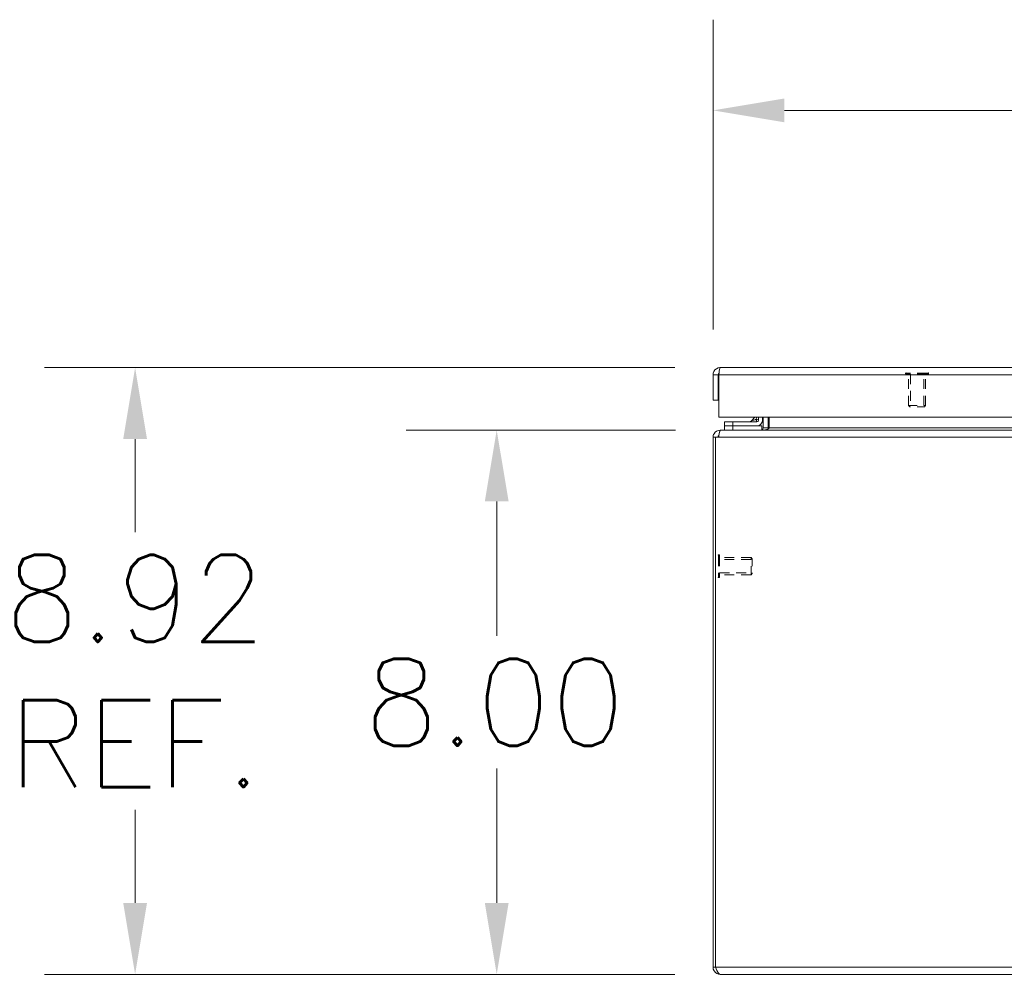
# Model space of a CAD drawing. Header units: inches. Extents: x 1 to 177, y 1 to 112.
# Tile 1 of 70: x 31 to 45, y 7 to 21. Entities that reach past the tile are written whole.
import ezdxf

# ---------------------------------------------------------------- set-up
doc = ezdxf.new("R2010")
doc.units = ezdxf.units.IN
doc.header["$LTSCALE"] = 10.666667
doc.header["$MEASUREMENT"] = 0
doc.linetypes.add('DASHED', pattern=[0.2067, 0.1654, -0.0413])
for name, color, linetype, lineweight in [('Dimension (ANSI)', 7, 'Continuous', 13), ('Hidden (ANSI)', 7, 'DASHED', 15), ('Hidden Narrow (ANSI)', 7, 'DASHED', 9), ('Visible (ANSI)', 7, 'Continuous', 13), ('Visible Narrow (ANSI)', 7, 'Continuous', 18)]:
    doc.layers.add(name, color=color, linetype=linetype, lineweight=lineweight)
doc.styles.add('Note Text (ANSI)', font='RomanS.shx')
doc.dimstyles.new('Default (ANSI)', dxfattribs={"dimscale": 10.666667, "dimtxt": 0.12, "dimasz": 0.098425, "dimexe": 0.125, "dimexo": 0.0625, "dimgap": 0.031496, "dimtad": 0, "dimtih": 1, "dimtoh": 1, "dimrnd": 1e-08, "dimzin": 0, "dimdsep": 46, "dimtxsty": 'Note Text (ANSI)', "dimcen": 0.09, "dimdle": 0.393701, "dimclrd": 256, "dimclre": 256, "dimclrt": 256, "dimadec": 0, "dimazin": 0, "dimtfac": 1, "dimtofl": 0, "dimtmove": 0, "dimatfit": 3, "dimfxl": 1, "dimtolj": 1, "dimtzin": 4, "dimlwd": -1, "dimlwe": -1, "dimarcsym": 0})

# ---------------------------------------------------------------- blocks, each defined once
blk = doc.blocks.new('*D8')
at = {"layer": 'Defpoints', "color": 0, "transparency": 16777216}
for p in [(37.648, 15.133), (40.944, 15.133), (40.933, 7.133)]:
    blk.add_point(p, dxfattribs=at)
at = {"layer": 'Dimension (ANSI)', "transparency": 16777216}
for p, q in [((40.278, 15.133), (36.315, 15.133)), ((37.648, 14.084), (37.648, 12.109)), ((37.648, 8.183), (37.648, 10.157)), ((40.267, 7.133), (36.315, 7.133))]:
    blk.add_line(p, q, dxfattribs=at)
for points in [[(37.473, 14.084), (37.823, 14.084), (37.648, 15.133)], [(37.473, 8.183), (37.823, 8.183), (37.648, 7.133)]]:
    blk.add_solid(points, dxfattribs=at)
at = {"layer": 'Dimension (ANSI)', "transparency": 16777216, "insert": (35.698, 11.773), "char_height": 1.28, "attachment_point": 1, "style": 'Note Text (ANSI)'}
blk.add_mtext('\\A1;8.00', dxfattribs=at)
blk = doc.blocks.new('*D9')
at = {"layer": 'Defpoints', "color": 0, "transparency": 16777216}
for p in [(32.333, 16.051), (40.933, 16.051), (40.933, 7.133)]:
    blk.add_point(p, dxfattribs=at)
at = {"layer": 'Dimension (ANSI)', "transparency": 16777216}
for p, q in [((40.267, 16.051), (30.999, 16.051)), ((32.333, 15.001), (32.333, 13.635)), ((32.333, 8.183), (32.333, 9.55)), ((40.267, 7.133), (30.999, 7.133))]:
    blk.add_line(p, q, dxfattribs=at)
for points in [[(32.158, 15.001), (32.508, 15.001), (32.333, 16.051)], [(32.158, 8.183), (32.508, 8.183), (32.333, 7.133)]]:
    blk.add_solid(points, dxfattribs=at)
at = {"layer": 'Dimension (ANSI)', "transparency": 16777216, "insert": (32.333, 11.592), "char_height": 1.28, "attachment_point": 5, "style": 'Note Text (ANSI)'}
blk.add_mtext('\\A1;8.92{\\PREF.}', dxfattribs=at)
blk = doc.blocks.new('*D10')
at = {"layer": 'Defpoints', "color": 0, "transparency": 16777216}
for p in [(64.703, 19.833), (40.828, 15.946), (64.703, 15.946)]:
    blk.add_point(p, dxfattribs=at)
at = {"layer": 'Dimension (ANSI)', "transparency": 16777216}
for p, q in [((40.828, 16.612), (40.828, 21.166)), ((64.703, 16.612), (64.703, 21.166)), ((41.878, 19.833), (49.869, 19.833)), ((63.653, 19.833), (55.661, 19.833))]:
    blk.add_line(p, q, dxfattribs=at)
for points in [[(41.878, 20.008), (41.878, 19.658), (40.828, 19.833)], [(63.653, 20.008), (63.653, 19.658), (64.703, 19.833)]]:
    blk.add_solid(points, dxfattribs=at)
at = {"layer": 'Dimension (ANSI)', "transparency": 16777216, "insert": (50.205, 20.473), "char_height": 1.28, "attachment_point": 1, "style": 'Note Text (ANSI)'}
blk.add_mtext('\\A1;23.87', dxfattribs=at)

msp = doc.modelspace()

# ---------------------------------------------------------------- linework, layer by layer
at = {"layer": 'Hidden (ANSI)', "ltscale": 0.001061}
for p, q in [((43.659, 15.962), (43.659, 15.969)), ((43.996, 15.962), (43.996, 15.969)), ((40.916, 13.302), (40.91, 13.302)), ((40.916, 12.965), (40.91, 12.965))]:
    msp.add_line(p, q, dxfattribs=at)
at = {"layer": 'Hidden (ANSI)', "ltscale": 0.089937}
for p, q in [((43.988, 15.954), (43.667, 15.954)), ((40.924, 13.294), (40.924, 12.973))]:
    msp.add_line(p, q, dxfattribs=at)
at = {"layer": 'Hidden (ANSI)', "ltscale": 0.082361}
for p, q in [((43.703, 15.493), (43.703, 15.954)), ((43.953, 15.493), (43.953, 15.954)), ((41.386, 13.258), (40.924, 13.258)), ((41.386, 13.008), (40.924, 13.008))]:
    msp.add_line(p, q, dxfattribs=at)
at = {"layer": 'Hidden (ANSI)', "ltscale": 0.070022}
for p, q in [((43.703, 15.493), (43.953, 15.493)), ((43.703, 15.493), (43.953, 15.493)), ((41.386, 13.008), (41.386, 13.258)), ((41.386, 13.008), (41.386, 13.258))]:
    msp.add_line(p, q, dxfattribs=at)
at = {"layer": 'Hidden (ANSI)', "ltscale": 0.003865}
for p, q in [((43.719, 15.477), (43.703, 15.493)), ((43.937, 15.477), (43.953, 15.493)), ((41.402, 13.243), (41.386, 13.258)), ((41.402, 13.024), (41.386, 13.008))]:
    msp.add_line(p, q, dxfattribs=at)
at = {"layer": 'Hidden (ANSI)', "ltscale": 0.061215}
for p, q in [((43.937, 15.477), (43.719, 15.477)), ((41.402, 13.243), (41.402, 13.024))]:
    msp.add_line(p, q, dxfattribs=at)
at = {"layer": 'Hidden (ANSI)', "ltscale": 0.002144}
for centre, start, end in [((43.667, 15.969), 90, 180), ((43.667, 15.962), 180, 270), ((43.988, 15.969), 0, 90), ((43.988, 15.962), 270, 0), ((40.91, 13.294), 90, 180), ((40.916, 13.294), 0, 90), ((40.91, 12.973), 180, 270), ((40.916, 12.973), 270, 0)]:
    msp.add_arc(centre, 0.008, start, end, dxfattribs=at)
at = {"layer": 'Hidden Narrow (ANSI)', "ltscale": 0.094425}
for p, q in [((43.996, 15.969), (43.659, 15.969)), ((43.996, 15.962), (43.659, 15.962)), ((40.91, 13.302), (40.91, 12.965)), ((40.916, 13.302), (40.916, 12.965))]:
    msp.add_line(p, q, dxfattribs=at)
at = {"layer": 'Hidden Narrow (ANSI)', "ltscale": 0.082361}
for p, q in [((43.729, 15.954), (43.729, 15.493)), ((43.927, 15.493), (43.927, 15.954)), ((41.386, 13.233), (40.924, 13.233)), ((40.924, 13.034), (41.386, 13.034))]:
    msp.add_line(p, q, dxfattribs=at)
at = {"layer": 'Visible (ANSI)'}
for p, q in [((40.828, 15.946), (40.828, 15.571)), ((40.902, 15.946), (40.828, 15.946)), ((40.902, 15.946), (40.902, 15.571)), ((40.913, 15.321), (40.913, 15.946)), ((40.933, 16.051), (64.598, 16.051)), ((40.828, 15.571), (40.902, 15.571)), ((64.618, 15.321), (40.913, 15.321)), ((41.119, 15.254), (40.994, 15.254)), ((40.994, 15.195), (40.994, 15.254)), ((41.471, 15.254), (41.119, 15.254)), ((41.393, 15.269), (41.444, 15.321)), ((41.498, 15.321), (41.498, 15.281)), ((41.557, 15.281), (41.557, 15.321)), ((41.566, 15.165), (41.566, 15.321)), ((41.64, 15.165), (41.64, 15.321)), ((41.652, 15.165), (41.652, 15.321)), ((40.944, 15.133), (40.933, 15.133)), ((40.933, 15.127), (40.933, 15.133)), ((40.944, 15.133), (64.712, 15.133)), ((40.994, 15.195), (41.119, 15.195)), ((40.994, 15.195), (40.994, 15.133)), ((41.119, 15.195), (41.471, 15.195)), ((41.544, 15.195), (41.471, 15.195)), ((41.544, 15.135), (41.544, 15.195)), ((40.865, 15.028), (40.828, 15.028)), ((40.828, 15.028), (40.828, 7.239)), ((40.913, 15.028), (40.865, 15.028)), ((40.865, 7.239), (40.865, 15.028)), ((40.865, 7.239), (40.828, 7.239)), ((64.723, 7.133), (40.933, 7.133))]:
    msp.add_line(p, q, dxfattribs=at)
for centre, radius, start, end in [((41.357, 15.304), 0.05, 270, 315), ((41.471, 15.281), 0.086, 270, 0), ((41.471, 15.281), 0.0269, 270, 0), ((40.933, 15.028), 0.0312, 128.2337, 180), ((41.535, 15.165), 0.105, 352.0691, 0)]:
    msp.add_arc(centre, radius, start, end, dxfattribs=at)
for points, knots in [([(40.933, 16.051), (40.895, 16.051), (40.857, 16.028), (40.84, 15.994), (40.832, 15.979), (40.828, 15.962), (40.828, 15.946)], [0, 0, 0, 0, 1.095058, 1.095058, 1.095058, 1.570796, 1.570796, 1.570796, 1.570796]), ([(40.916, 15.972), (40.909, 15.966), (40.903, 15.958), (40.902, 15.948), (40.902, 15.947), (40.902, 15.947), (40.902, 15.946)], [0.5736743, 0.5736743, 0.5736743, 0.5736743, 1.4834748, 1.4834748, 1.4834748, 1.5707963, 1.5707963, 1.5707963, 1.5707963]), ([(40.913, 15.946), (40.918, 15.984), (40.922, 16.022), (40.927, 16.039), (40.929, 16.047), (40.931, 16.051), (40.933, 16.051)], [0, 0, 0, 0, 1.095058, 1.095058, 1.095058, 1.570796, 1.570796, 1.570796, 1.570796]), ([(40.933, 15.133), (40.896, 15.133), (40.86, 15.112), (40.842, 15.08), (40.833, 15.065), (40.828, 15.046), (40.828, 15.028)], [-1.570796, -1.570796, -1.570796, -1.570796, -0.520146, -0.520146, -0.520146, 0, 0, 0, 0]), ([(40.913, 15.028), (40.913, 15.065), (40.919, 15.101), (40.929, 15.119), (40.933, 15.129), (40.939, 15.133), (40.944, 15.133)], [0, 0, 0, 0, 1.050651, 1.050651, 1.050651, 1.570796, 1.570796, 1.570796, 1.570796]), ([(41.566, 15.165), (41.566, 15.153), (41.559, 15.141), (41.549, 15.136), (41.544, 15.134), (41.54, 15.133), (41.535, 15.133)], [-3.141593, -3.141593, -3.141593, -3.141593, -2.012802, -2.012802, -2.012802, -1.570796, -1.570796, -1.570796, -1.570796]), ([(41.652, 15.165), (41.652, 15.153), (41.627, 15.141), (41.591, 15.136), (41.577, 15.134), (41.562, 15.133), (41.546, 15.133)], [-3.141593, -3.141593, -3.141593, -3.141593, -2.012802, -2.012802, -2.012802, -1.570796, -1.570796, -1.570796, -1.570796]), ([(40.828, 7.239), (40.828, 7.2), (40.851, 7.163), (40.885, 7.145), (40.9, 7.137), (40.917, 7.133), (40.933, 7.133)], [0, 0, 0, 0, 1.095058, 1.095058, 1.095058, 1.570796, 1.570796, 1.570796, 1.570796]), ([(40.933, 7.133), (40.917, 7.133), (40.901, 7.156), (40.886, 7.19), (40.879, 7.205), (40.872, 7.222), (40.865, 7.239)], [0, 0, 0, 0, 1.095058, 1.095058, 1.095058, 1.570796, 1.570796, 1.570796, 1.570796])]:
    msp.add_open_spline(points, degree=3, knots=knots, dxfattribs=at)
for points in [[(41.471, 15.256), (41.471, 15.256), (41.471, 15.256), (41.471, 15.256)], [(41.496, 15.281), (41.496, 15.281), (41.496, 15.281), (41.496, 15.281)]]:
    msp.add_open_spline(points, degree=3, dxfattribs=at)
at = {"layer": 'Visible Narrow (ANSI)'}
for p, q in [((64.618, 15.946), (40.913, 15.946)), ((41.119, 15.254), (41.119, 15.195)), ((41.119, 15.133), (41.119, 15.195)), ((41.566, 15.165), (41.64, 15.165)), ((41.652, 15.165), (64.004, 15.165)), ((64.743, 15.028), (40.913, 15.028)), ((40.865, 7.239), (64.791, 7.239))]:
    msp.add_line(p, q, dxfattribs=at)
for points, knots in [([(41.393, 15.269), (41.393, 15.269), (41.395, 15.27), (41.399, 15.271), (41.403, 15.273), (41.409, 15.275), (41.417, 15.277), (41.425, 15.28), (41.434, 15.283), (41.445, 15.286), (41.45, 15.288), (41.455, 15.29), (41.461, 15.292)], [0, 0, 0, 0, 0.351697, 0.351697, 0.351697, 0.688598, 0.688598, 0.688598, 1.030397, 1.030397, 1.030397, 1.204051, 1.204051, 1.204051, 1.204051]), ([(41.461, 15.292), (41.462, 15.297), (41.464, 15.303), (41.466, 15.308), (41.467, 15.312), (41.469, 15.317), (41.47, 15.321)], [1.9375412, 1.9375412, 1.9375412, 1.9375412, 2.1111953, 2.1111953, 2.1111953, 2.2628589, 2.2628589, 2.2628589, 2.2628589]), ([(41.498, 15.281), (41.498, 15.281), (41.494, 15.281), (41.48, 15.285), (41.471, 15.288), (41.461, 15.292)], [0, 0, 0, 0, 0.000876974, 0.000876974, 0.001753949, 0.001753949, 0.001753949, 0.001753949]), ([(41.471, 15.254), (41.472, 15.254), (41.471, 15.259), (41.467, 15.272), (41.464, 15.281), (41.461, 15.292)], [0, 0, 0, 0, 0.000876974, 0.000876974, 0.001753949, 0.001753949, 0.001753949, 0.001753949])]:
    msp.add_open_spline(points, degree=3, knots=knots, dxfattribs=at)

# ---------------------------------------------------------------- dimensions: what is measured, and where the dimension line sits
at = {"layer": 'Dimension (ANSI)'}
for base, p1, p2, angle, override, picture, middle in [((64.702956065, 19.832751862), (40.827956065, 15.945651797), (64.702956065, 15.945651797), 180, {"dimtih": 0, "dimtoh": 0, "dimdec": 2, "dimtp": 0, "dimtm": 0, "dimtdec": 2, "dimatfit": 1}, '*D10', (52.765456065, 19.832751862)), ((37.648, 15.133), (40.933, 7.133), (40.944, 15.133), 90, {"dimdec": 2, "dimtp": 0, "dimtm": 0, "dimtdec": 2, "dimatfit": 1}, '*D8', (37.648, 11.133))]:
    dim = msp.add_linear_dim(base=base, p1=p1, p2=p2, angle=angle, dimstyle='Default (ANSI)', override=override, dxfattribs=at)
    dim.commit()
    dim.dimension.update_dxf_attribs({"geometry": picture, "text_midpoint": middle, "dimtype": 160})
dim = msp.add_linear_dim(base=(32.333, 16.051), p1=(40.933, 7.133), p2=(40.933, 16.051), angle=90, text='<>{\\PREF.}', dimstyle='Default (ANSI)', override={"dimdec": 2, "dimtp": 0, "dimtm": 0, "dimtdec": 2, "dimatfit": 1}, dxfattribs=at)
dim.commit()
dim.dimension.update_dxf_attribs({"geometry": '*D9', "text_midpoint": (32.333, 11.592), "dimtype": 160})

doc.saveas('drawing.dxf')
